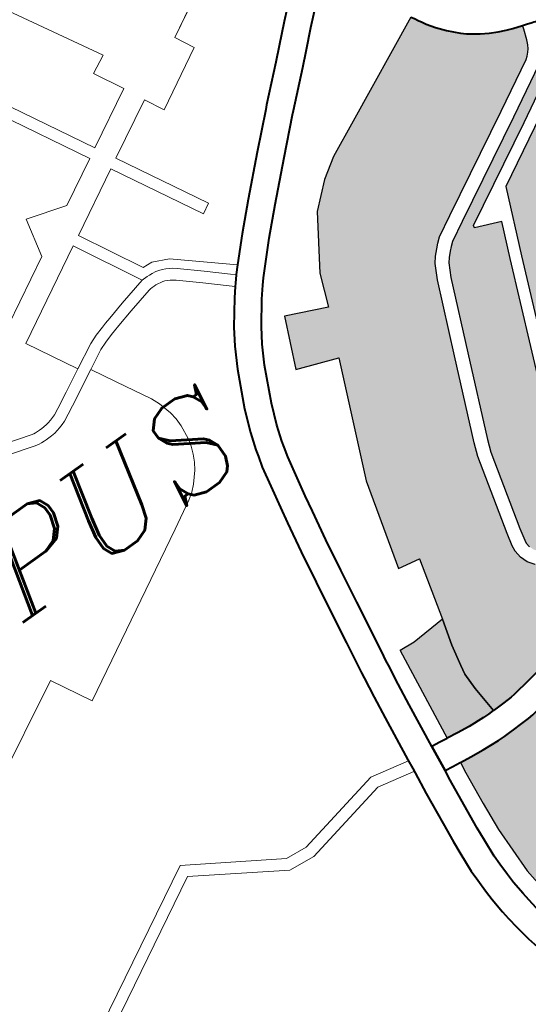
# Model space of a CAD drawing. Header units: metres. Extents: x 148316 to 148653, y 486436 to 486744.
# Tile 30 of 87: x 148541.27 to 148543.87, y 486712.73 to 486717.76. Entities that reach past the tile are written whole.
import ezdxf

# ---------------------------------------------------------------- set-up
doc = ezdxf.new("R2010")
doc.units = ezdxf.units.M
doc.header["$MEASUREMENT"] = 0
for name, color, linetype, lineweight in [('WVB-pen-brm-dik 018', 6, 'Continuous', 13), ('WVB-pen-dik 035', 1, 'Continuous', 40), ('WVB-raster-20%', 254, 'Continuous', 30), ('WVB-raster-60%', 253, 'Continuous', 30), ('WVB-tekst-dik 035', 1, 'Continuous', 40)]:
    doc.layers.add(name, color=color, linetype=linetype, lineweight=lineweight)
doc.styles.add('1 200   cursief   0.18', font='ITALICS.shx', dxfattribs={"height": 0.36})

# ---------------------------------------------------------------- blocks, each defined once
blk = doc.blocks.new('INZET')
at = {"layer": 'WVB-raster-20%'}
for points in [[(-0.124828, -0.076687), (-0.124881, -0.075963), (-0.124881, -0.075504), (-0.124833, -0.075266), (-0.124722, -0.074711), (-0.124532, -0.07403), (-0.124118, -0.072438), (-0.124698, -0.072322), (-0.124072, -0.070026), (-0.12282, -0.067058), (-0.123887, -0.066664), (-0.12333, -0.065389), (-0.122287, -0.065852), (-0.121962, -0.065017), (-0.121104, -0.063696), (-0.120478, -0.063139), (-0.119945, -0.062791), (-0.119018, -0.062351), (-0.116277, -0.061034), (-0.116225, -0.061122), (-0.11617, -0.061215), (-0.116119, -0.061309), (-0.116065, -0.06141), (-0.115915, -0.061618), (-0.115731, -0.061848), (-0.115482, -0.062108), (-0.115365, -0.062212), (-0.115081, -0.062413), (-0.114884, -0.06253), (-0.114676, -0.062638), (-0.11449, -0.06272), (-0.114321, -0.062787), (-0.114074, -0.062866), (-0.114107, -0.06296), (-0.114198, -0.063226), (-0.114251, -0.063343), (-0.114307, -0.063433), (-0.114361, -0.0635), (-0.114433, -0.063571), (-0.114506, -0.063624), (-0.115791, -0.064335), (-0.118399, -0.065744), (-0.118933, -0.066033), (-0.119063, -0.066144), (-0.119167, -0.066238), (-0.119301, -0.066378), (-0.119415, -0.066522), (-0.119611, -0.066897), (-0.120384, -0.068727), (-0.121264, -0.07083), (-0.121387, -0.07117), (-0.121917, -0.073204), (-0.121997, -0.073541), (-0.122016, -0.073691), (-0.121991, -0.073897), (-0.121924, -0.07409), (-0.121792, -0.074267), (-0.121672, -0.074387), (-0.121509, -0.074493), (-0.121348, -0.074561), (-0.12058, -0.074754), (-0.120352, -0.074823), (-0.120784, -0.076342), (-0.121033, -0.076284), (-0.121129, -0.076264), (-0.121249, -0.076246), (-0.121463, -0.076225), (-0.121705, -0.076221), (-0.121832, -0.076221), (-0.12204, -0.076241), (-0.122268, -0.076275), (-0.122403, -0.076317), (-0.122671, -0.076389), (-0.123137, -0.07649), (-0.123221, -0.076508), (-0.123638, -0.076581), (-0.124155, -0.076661), (-0.124259, -0.07667), (-0.124496, -0.076679), (-0.124711, -0.076684)], [(-0.112996, -0.074205), (-0.114045, -0.072854), (-0.114222, -0.072698), (-0.114597, -0.072501), (-0.118883, -0.071041), (-0.118813, -0.070839), (-0.117506, -0.067642), (-0.116809, -0.065965), (-0.115336, -0.065169), (-0.114397, -0.064649), (-0.113695, -0.065925), (-0.113639, -0.06608), (-0.113623, -0.066255), (-0.113475, -0.066892), (-0.11327, -0.067287), (-0.11324, -0.067346), (-0.111768, -0.069951), (-0.110788, -0.069434), (-0.10955, -0.071616), (-0.110192, -0.072076)]]:
    blk.add_hatch(color=256, dxfattribs=at).paths.add_polyline_path(points)
at = {"layer": 'WVB-raster-20%', "extrusion": (0, 0, -1)}
blk.add_hatch(color=256, dxfattribs=at).paths.add_polyline_path([(0.120256, -0.074487), (0.120239, -0.074427), (0.11938, -0.071558), (0.119094, -0.070733), (0.117783, -0.067528), (0.117413, -0.066636), (0.118075, -0.066364), (0.118059, -0.066299), (0.115479, -0.064906), (0.113856, -0.064008), (0.113151, -0.06352), (0.11319, -0.063453), (0.113208, -0.063421), (0.113289, -0.063309), (0.113361, -0.063232), (0.11348, -0.063117), (0.113532, -0.063076), (0.113627, -0.063024), (0.113742, -0.062977), (0.113776, -0.063074), (0.113872, -0.063356), (0.113942, -0.063509), (0.114021, -0.063636), (0.114101, -0.063734), (0.114205, -0.063839), (0.114318, -0.06392), (0.115623, -0.064642), (0.118233, -0.066052), (0.118733, -0.066322), (0.118831, -0.066407), (0.118924, -0.06649), (0.119037, -0.066608), (0.11912, -0.066713), (0.119295, -0.067047), (0.120061, -0.068863), (0.120938, -0.070957), (0.121052, -0.071274), (0.121577, -0.073289), (0.121652, -0.073604), (0.121664, -0.073692), (0.121648, -0.073817), (0.121611, -0.073924), (0.121526, -0.074037), (0.12145, -0.074114), (0.121344, -0.074183), (0.121236, -0.074228), (0.120487, -0.074417)])
at = {"layer": 'WVB-raster-60%', "extrusion": (0, 0, -1)}
for points in [[(0.124979, -0.07669), (0.124831, -0.076687), (0.124828, -0.076687), (0.124881, -0.075963), (0.124881, -0.075504), (0.124833, -0.075266), (0.124722, -0.074711), (0.124532, -0.07403), (0.125467, -0.074093), (0.125877, -0.074059), (0.126197, -0.076583), (0.125901, -0.076621), (0.125564, -0.076658), (0.125131, -0.076685)], [(0.126338, -0.081771), (0.125483, -0.081676), (0.124073, -0.081438), (0.122537, -0.080915), (0.12119, -0.080416), (0.121532, -0.079963), (0.121667, -0.079712), (0.121705, -0.079425), (0.121705, -0.079199), (0.121667, -0.079018), (0.121489, -0.07844), (0.120974, -0.077016), (0.121183, -0.076968), (0.121252, -0.076954), (0.121335, -0.076941), (0.121504, -0.076925), (0.121711, -0.076921), (0.121799, -0.076921), (0.121956, -0.076936), (0.122111, -0.076959), (0.122208, -0.076989), (0.122505, -0.077069), (0.122989, -0.077174), (0.123088, -0.077196), (0.123525, -0.077272), (0.12407, -0.077356), (0.124214, -0.077369), (0.124475, -0.077379), (0.124695, -0.077384), (0.124815, -0.077387), (0.124983, -0.077391), (0.125165, -0.077385), (0.125625, -0.077355), (0.125983, -0.077316), (0.126284, -0.077278), (0.126322, -0.077577), (0.126417, -0.078465), (0.126481, -0.079241), (0.126496, -0.080524), (0.126417, -0.081327)]]:
    blk.add_hatch(color=256, dxfattribs=at).paths.add_polyline_path(points)
at = {"layer": 'WVB-pen-brm-dik 018'}
for p, q in [((-0.125051, -0.059222), (-0.127662, -0.054429)), ((-0.127662, -0.054429), (-0.125051, -0.059222)), ((-0.124787, -0.059079), (-0.127142, -0.054757)), ((-0.127142, -0.054757), (-0.124787, -0.059079)), ((-0.124764, -0.054592), (-0.123238, -0.057271)), ((-0.123238, -0.057271), (-0.124764, -0.054592)), ((-0.11966, -0.056968), (-0.12149, -0.057965)), ((-0.12149, -0.057965), (-0.11966, -0.056968)), ((-0.123238, -0.057271), (-0.123713, -0.057509)), ((-0.123713, -0.057509), (-0.123238, -0.057271)), ((-0.123713, -0.057509), (-0.123302, -0.058269)), ((-0.123302, -0.058269), (-0.123713, -0.057509)), ((-0.12149, -0.057965), (-0.121234, -0.058464)), ((-0.121234, -0.058464), (-0.12149, -0.057965)), ((-0.123302, -0.058269), (-0.124787, -0.059079)), ((-0.124787, -0.059079), (-0.123302, -0.058269)), ((-0.121234, -0.058464), (-0.122783, -0.059317)), ((-0.122783, -0.059317), (-0.121234, -0.058464)), ((-0.11898, -0.059254), (-0.118194, -0.058548)), ((-0.123043, -0.058811), (-0.1245, -0.059606)), ((-0.1245, -0.059606), (-0.123043, -0.058811)), ((-0.122783, -0.059317), (-0.123043, -0.058811)), ((-0.123043, -0.058811), (-0.122783, -0.059317)), ((-0.117726, -0.059069), (-0.118508, -0.05977)), ((-0.126221, -0.05986), (-0.125051, -0.059222)), ((-0.125051, -0.059222), (-0.126221, -0.05986)), ((-0.119439, -0.059683), (-0.11898, -0.059254)), ((-0.127498, -0.060556), (-0.127273, -0.059544)), ((-0.127273, -0.059544), (-0.127498, -0.060556)), ((-0.127273, -0.059544), (-0.126221, -0.05986)), ((-0.126221, -0.05986), (-0.127273, -0.059544)), ((-0.124764, -0.059749), (-0.126425, -0.060655)), ((-0.126425, -0.060655), (-0.124764, -0.059749)), ((-0.123506, -0.062058), (-0.124764, -0.059749)), ((-0.124764, -0.059749), (-0.123506, -0.062058)), ((-0.1245, -0.059606), (-0.123242, -0.061914)), ((-0.123242, -0.061914), (-0.1245, -0.059606)), ((-0.119749, -0.059973), (-0.119439, -0.059683)), ((-0.118508, -0.05977), (-0.118961, -0.060194)), ((-0.120577, -0.060729), (-0.119749, -0.059973)), ((-0.118961, -0.060194), (-0.119274, -0.060487)), ((-0.129193, -0.061479), (-0.127498, -0.060556)), ((-0.127498, -0.060556), (-0.129193, -0.061479)), ((-0.119274, -0.060487), (-0.120101, -0.061242)), ((-0.126689, -0.060798), (-0.12912, -0.062123)), ((-0.12912, -0.062123), (-0.126689, -0.060798)), ((-0.125757, -0.062532), (-0.126689, -0.060798)), ((-0.126689, -0.060798), (-0.125757, -0.062532)), ((-0.126425, -0.060655), (-0.125552, -0.062281)), ((-0.125552, -0.062281), (-0.126425, -0.060655)), ((-0.12147, -0.061571), (-0.120664, -0.060811)), ((-0.120664, -0.060811), (-0.120577, -0.060729)), ((-0.119018, -0.062351), (-0.116277, -0.061034)), ((-0.120184, -0.061321), (-0.120989, -0.06208)), ((-0.120101, -0.061242), (-0.120184, -0.061321)), ((-0.122364, -0.062421), (-0.12147, -0.061571)), ((-0.123242, -0.061914), (-0.123506, -0.062058)), ((-0.123506, -0.062058), (-0.123242, -0.061914)), ((-0.120989, -0.06208), (-0.121876, -0.062923)), ((-0.12912, -0.062123), (-0.128414, -0.063427)), ((-0.128414, -0.063427), (-0.12912, -0.062123)), ((-0.125552, -0.062281), (-0.12529, -0.062298)), ((-0.12529, -0.062298), (-0.125552, -0.062281)), ((-0.12529, -0.062298), (-0.124879, -0.062492)), ((-0.124879, -0.062492), (-0.12529, -0.062298)), ((-0.119945, -0.062791), (-0.119018, -0.062351)), ((-0.125757, -0.062532), (-0.126519, -0.062718)), ((-0.126519, -0.062718), (-0.125757, -0.062532)), ((-0.125602, -0.062533), (-0.125757, -0.062532)), ((-0.125757, -0.062532), (-0.125602, -0.062533)), ((-0.125534, -0.062533), (-0.125602, -0.062533)), ((-0.125602, -0.062533), (-0.125534, -0.062533)), ((-0.125449, -0.06254), (-0.125534, -0.062533)), ((-0.125534, -0.062533), (-0.125449, -0.06254)), ((-0.125347, -0.062559), (-0.125449, -0.06254)), ((-0.125449, -0.06254), (-0.125347, -0.062559)), ((-0.125271, -0.062576), (-0.125347, -0.062559)), ((-0.125347, -0.062559), (-0.125271, -0.062576)), ((-0.125188, -0.062602), (-0.125271, -0.062576)), ((-0.125271, -0.062576), (-0.125188, -0.062602)), ((-0.125101, -0.062644), (-0.125188, -0.062602)), ((-0.125188, -0.062602), (-0.125101, -0.062644)), ((-0.124879, -0.062492), (-0.123548, -0.063626)), ((-0.123548, -0.063626), (-0.124879, -0.062492)), ((-0.122994, -0.063049), (-0.122364, -0.062421)), ((-0.126991, -0.062843), (-0.127158, -0.062884)), ((-0.127158, -0.062884), (-0.126991, -0.062843)), ((-0.126519, -0.062718), (-0.126991, -0.062843)), ((-0.126991, -0.062843), (-0.126519, -0.062718)), ((-0.125768, -0.062843), (-0.126445, -0.063009)), ((-0.126445, -0.063009), (-0.125768, -0.062843)), ((-0.125717, -0.062836), (-0.125768, -0.062843)), ((-0.125768, -0.062843), (-0.125717, -0.062836)), ((-0.125665, -0.062833), (-0.125717, -0.062836)), ((-0.125717, -0.062836), (-0.125665, -0.062833)), ((-0.125602, -0.062833), (-0.125665, -0.062833)), ((-0.125665, -0.062833), (-0.125602, -0.062833)), ((-0.125546, -0.062833), (-0.125602, -0.062833)), ((-0.125602, -0.062833), (-0.125546, -0.062833)), ((-0.125489, -0.062837), (-0.125546, -0.062833)), ((-0.125546, -0.062833), (-0.125489, -0.062837)), ((-0.125408, -0.062853), (-0.125489, -0.062837)), ((-0.125489, -0.062837), (-0.125408, -0.062853)), ((-0.125349, -0.062866), (-0.125408, -0.062853)), ((-0.125408, -0.062853), (-0.125349, -0.062866)), ((-0.125021, -0.062688), (-0.125101, -0.062644)), ((-0.125101, -0.062644), (-0.125021, -0.062688)), ((-0.124946, -0.062738), (-0.125021, -0.062688)), ((-0.125021, -0.062688), (-0.124946, -0.062738)), ((-0.124861, -0.062804), (-0.124946, -0.062738)), ((-0.124946, -0.062738), (-0.124861, -0.062804)), ((-0.124341, -0.063264), (-0.124861, -0.062804)), ((-0.124861, -0.062804), (-0.124341, -0.063264)), ((-0.120478, -0.063139), (-0.119945, -0.062791)), ((-0.127768, -0.063087), (-0.128414, -0.063427)), ((-0.128414, -0.063427), (-0.127768, -0.063087)), ((-0.127535, -0.062997), (-0.127768, -0.063087)), ((-0.127768, -0.063087), (-0.127535, -0.062997)), ((-0.127284, -0.062918), (-0.127535, -0.062997)), ((-0.127535, -0.062997), (-0.127284, -0.062918)), ((-0.127158, -0.062884), (-0.127284, -0.062918)), ((-0.127284, -0.062918), (-0.127158, -0.062884)), ((-0.126445, -0.063009), (-0.126917, -0.063134)), ((-0.126917, -0.063134), (-0.126445, -0.063009)), ((-0.125297, -0.062882), (-0.125349, -0.062866)), ((-0.125349, -0.062866), (-0.125297, -0.062882)), ((-0.125237, -0.062911), (-0.125297, -0.062882)), ((-0.125297, -0.062882), (-0.125237, -0.062911)), ((-0.125178, -0.062944), (-0.125237, -0.062911)), ((-0.125237, -0.062911), (-0.125178, -0.062944)), ((-0.125122, -0.062982), (-0.125178, -0.062944)), ((-0.125178, -0.062944), (-0.125122, -0.062982)), ((-0.125052, -0.063036), (-0.125122, -0.062982)), ((-0.125122, -0.062982), (-0.125052, -0.063036)), ((-0.124539, -0.063489), (-0.125052, -0.063036)), ((-0.125052, -0.063036), (-0.124539, -0.063489)), ((-0.123548, -0.063626), (-0.122994, -0.063049)), ((-0.121876, -0.062923), (-0.122494, -0.063539)), ((-0.114107, -0.06296), (-0.114198, -0.063226)), ((-0.114074, -0.062866), (-0.114107, -0.06296)), ((-0.113972, -0.062899), (-0.114074, -0.062866)), ((-0.113829, -0.062945), (-0.113972, -0.062899)), ((-0.127643, -0.063361), (-0.12815, -0.063628)), ((-0.12815, -0.063628), (-0.127643, -0.063361)), ((-0.127436, -0.06328), (-0.127643, -0.063361)), ((-0.127643, -0.063361), (-0.127436, -0.06328)), ((-0.1272, -0.063206), (-0.127436, -0.06328)), ((-0.127436, -0.06328), (-0.1272, -0.063206)), ((-0.127084, -0.063174), (-0.1272, -0.063206)), ((-0.1272, -0.063206), (-0.127084, -0.063174)), ((-0.126917, -0.063134), (-0.127084, -0.063174)), ((-0.127084, -0.063174), (-0.126917, -0.063134)), ((-0.123832, -0.063713), (-0.124341, -0.063264)), ((-0.124341, -0.063264), (-0.123832, -0.063713)), ((-0.121104, -0.063696), (-0.120478, -0.063139)), ((-0.114251, -0.063343), (-0.114307, -0.063433)), ((-0.114198, -0.063226), (-0.114251, -0.063343)), ((-0.128414, -0.063427), (-0.128998, -0.063738)), ((-0.128998, -0.063738), (-0.128414, -0.063427)), ((-0.124032, -0.063937), (-0.124539, -0.063489)), ((-0.124539, -0.063489), (-0.124032, -0.063937)), ((-0.122494, -0.063539), (-0.123202, -0.064276)), ((-0.114433, -0.063571), (-0.114506, -0.063624)), ((-0.114361, -0.0635), (-0.114433, -0.063571)), ((-0.114307, -0.063433), (-0.114361, -0.0635)), ((-0.128998, -0.063738), (-0.129417, -0.063956)), ((-0.129417, -0.063956), (-0.128998, -0.063738)), ((-0.128383, -0.063751), (-0.128858, -0.064004)), ((-0.128858, -0.064004), (-0.128383, -0.063751)), ((-0.12815, -0.063628), (-0.128383, -0.063751)), ((-0.128383, -0.063751), (-0.12815, -0.063628)), ((-0.12815, -0.063628), (-0.127807, -0.064261)), ((-0.127807, -0.064261), (-0.12815, -0.063628)), ((-0.123865, -0.063975), (-0.123725, -0.06381)), ((-0.123725, -0.06381), (-0.123832, -0.063713)), ((-0.123832, -0.063713), (-0.123725, -0.06381)), ((-0.123725, -0.06381), (-0.123721, -0.063806)), ((-0.123721, -0.063806), (-0.123548, -0.063626)), ((-0.121962, -0.065017), (-0.121104, -0.063696)), ((-0.114506, -0.063624), (-0.115791, -0.064335)), ((-0.130363, -0.064105), (-0.131041, -0.063903)), ((-0.131041, -0.063903), (-0.130363, -0.064105)), ((-0.130286, -0.064123), (-0.130363, -0.064105)), ((-0.130363, -0.064105), (-0.130286, -0.064123)), ((-0.129829, -0.064108), (-0.129889, -0.064121)), ((-0.129889, -0.064121), (-0.129829, -0.064108)), ((-0.129746, -0.064087), (-0.129829, -0.064108)), ((-0.129829, -0.064108), (-0.129746, -0.064087)), ((-0.129658, -0.064062), (-0.129746, -0.064087)), ((-0.129746, -0.064087), (-0.129658, -0.064062)), ((-0.129582, -0.064033), (-0.129658, -0.064062)), ((-0.129658, -0.064062), (-0.129582, -0.064033)), ((-0.129417, -0.063956), (-0.129582, -0.064033)), ((-0.129582, -0.064033), (-0.129417, -0.063956)), ((-0.128858, -0.064004), (-0.129285, -0.064225)), ((-0.129285, -0.064225), (-0.128858, -0.064004)), ((-0.124104, -0.064267), (-0.123918, -0.06404)), ((-0.123918, -0.06404), (-0.124032, -0.063937)), ((-0.124032, -0.063937), (-0.123918, -0.06404)), ((-0.123918, -0.06404), (-0.123865, -0.063975)), ((-0.115623, -0.064642), (-0.114318, -0.06392)), ((-0.113856, -0.064008), (-0.115479, -0.064906)), ((-0.13044, -0.064396), (-0.131127, -0.06419)), ((-0.131127, -0.06419), (-0.13044, -0.064396)), ((-0.130239, -0.064128), (-0.130286, -0.064123)), ((-0.130286, -0.064123), (-0.130239, -0.064128)), ((-0.130177, -0.064131), (-0.130239, -0.064128)), ((-0.130239, -0.064128), (-0.130177, -0.064131)), ((-0.130114, -0.064131), (-0.130177, -0.064131)), ((-0.130177, -0.064131), (-0.130114, -0.064131)), ((-0.130042, -0.064133), (-0.130114, -0.064131)), ((-0.130114, -0.064131), (-0.130042, -0.064133)), ((-0.129976, -0.06413), (-0.130042, -0.064133)), ((-0.130042, -0.064133), (-0.129976, -0.06413)), ((-0.129889, -0.064121), (-0.129976, -0.06413)), ((-0.129976, -0.06413), (-0.129889, -0.064121)), ((-0.129565, -0.064347), (-0.129667, -0.064376)), ((-0.129667, -0.064376), (-0.129565, -0.064347)), ((-0.129466, -0.06431), (-0.129565, -0.064347)), ((-0.129565, -0.064347), (-0.129466, -0.06431)), ((-0.129285, -0.064225), (-0.129466, -0.06431)), ((-0.129466, -0.06431), (-0.129285, -0.064225)), ((-0.127807, -0.064261), (-0.127328, -0.06514)), ((-0.127328, -0.06514), (-0.127807, -0.064261)), ((-0.124545, -0.064867), (-0.124104, -0.064267)), ((-0.123202, -0.064276), (-0.123327, -0.064423)), ((-0.115791, -0.064335), (-0.118399, -0.065744)), ((-0.130335, -0.06442), (-0.13044, -0.064396)), ((-0.13044, -0.064396), (-0.130335, -0.06442)), ((-0.130262, -0.064427), (-0.130335, -0.06442)), ((-0.130335, -0.06442), (-0.130262, -0.064427)), ((-0.130185, -0.064431), (-0.130262, -0.064427)), ((-0.130262, -0.064427), (-0.130185, -0.064431)), ((-0.130118, -0.064431), (-0.130185, -0.064431)), ((-0.130185, -0.064431), (-0.130118, -0.064431)), ((-0.130038, -0.064433), (-0.130118, -0.064431)), ((-0.130118, -0.064431), (-0.130038, -0.064433)), ((-0.129953, -0.064429), (-0.130038, -0.064433)), ((-0.130038, -0.064433), (-0.129953, -0.064429)), ((-0.129843, -0.064418), (-0.129953, -0.064429)), ((-0.129953, -0.064429), (-0.129843, -0.064418)), ((-0.129759, -0.0644), (-0.129843, -0.064418)), ((-0.129843, -0.064418), (-0.129759, -0.0644)), ((-0.129667, -0.064376), (-0.129759, -0.0644)), ((-0.129759, -0.0644), (-0.129667, -0.064376)), ((-0.123327, -0.064423), (-0.12355, -0.064696)), ((-0.124812, -0.065279), (-0.124545, -0.064867)), ((-0.12355, -0.064696), (-0.123968, -0.065265)), ((-0.118233, -0.066052), (-0.115623, -0.064642)), ((-0.122287, -0.065852), (-0.121962, -0.065017)), ((-0.115479, -0.064906), (-0.118059, -0.066299)), ((-0.127328, -0.06514), (-0.127229, -0.065363)), ((-0.127229, -0.065363), (-0.127328, -0.06514)), ((-0.127229, -0.065363), (-0.127135, -0.06571)), ((-0.127135, -0.06571), (-0.127229, -0.065363)), ((-0.125097, -0.065791), (-0.124812, -0.065279)), ((-0.123968, -0.065265), (-0.124212, -0.065641)), ((-0.116809, -0.065965), (-0.115336, -0.065169)), ((-0.123887, -0.066664), (-0.12333, -0.065389)), ((-0.12333, -0.065389), (-0.122287, -0.065852)), ((-0.127135, -0.06571), (-0.127108, -0.065924)), ((-0.127108, -0.065924), (-0.127135, -0.06571)), ((-0.125533, -0.066725), (-0.125097, -0.065791)), ((-0.124212, -0.065641), (-0.124474, -0.06611)), ((-0.118399, -0.065744), (-0.118933, -0.066033)), ((-0.127108, -0.065924), (-0.127103, -0.066139)), ((-0.127103, -0.066139), (-0.127108, -0.065924)), ((-0.124474, -0.06611), (-0.12489, -0.067004)), ((-0.118933, -0.066033), (-0.119063, -0.066144)), ((-0.118733, -0.066322), (-0.118233, -0.066052)), ((-0.117506, -0.067642), (-0.116809, -0.065965)), ((-0.127103, -0.066139), (-0.127146, -0.06651)), ((-0.127146, -0.06651), (-0.127103, -0.066139)), ((-0.119301, -0.066378), (-0.119415, -0.066522)), ((-0.119167, -0.066238), (-0.119301, -0.066378)), ((-0.119063, -0.066144), (-0.119167, -0.066238)), ((-0.118831, -0.066407), (-0.118733, -0.066322)), ((-0.118059, -0.066299), (-0.118075, -0.066364)), ((-0.118075, -0.066364), (-0.117413, -0.066636)), ((-0.127146, -0.06651), (-0.1272, -0.06671)), ((-0.1272, -0.06671), (-0.127146, -0.06651)), ((-0.119415, -0.066522), (-0.119611, -0.066897)), ((-0.11912, -0.066713), (-0.119037, -0.066608)), ((-0.119037, -0.066608), (-0.118924, -0.06649)), ((-0.118924, -0.06649), (-0.118831, -0.066407)), ((-0.1272, -0.06671), (-0.127275, -0.066904)), ((-0.127275, -0.066904), (-0.1272, -0.06671)), ((-0.125766, -0.067304), (-0.125533, -0.066725)), ((-0.12282, -0.067058), (-0.123887, -0.066664)), ((-0.119295, -0.067047), (-0.11912, -0.066713)), ((-0.117413, -0.066636), (-0.117783, -0.067528)), ((-0.127369, -0.067089), (-0.127482, -0.067263)), ((-0.127482, -0.067263), (-0.127369, -0.067089)), ((-0.127275, -0.066904), (-0.127369, -0.067089)), ((-0.127369, -0.067089), (-0.127275, -0.066904)), ((-0.12489, -0.067004), (-0.125106, -0.06754)), ((-0.124072, -0.070026), (-0.12282, -0.067058)), ((-0.119611, -0.066897), (-0.120384, -0.068727)), ((-0.120061, -0.068863), (-0.119295, -0.067047)), ((-0.127482, -0.067263), (-0.127714, -0.067537)), ((-0.127714, -0.067537), (-0.127482, -0.067263)), ((-0.125905, -0.067745), (-0.125766, -0.067304)), ((-0.127714, -0.067537), (-0.127873, -0.067679)), ((-0.127873, -0.067679), (-0.127714, -0.067537)), ((-0.125106, -0.06754), (-0.125235, -0.067948)), ((-0.117783, -0.067528), (-0.119094, -0.070733)), ((-0.128046, -0.067803), (-0.128761, -0.068197)), ((-0.128761, -0.068197), (-0.128046, -0.067803)), ((-0.127873, -0.067679), (-0.128046, -0.067803)), ((-0.128046, -0.067803), (-0.127873, -0.067679)), ((-0.125956, -0.067922), (-0.125905, -0.067745)), ((-0.118813, -0.070839), (-0.117506, -0.067642)), ((-0.126032, -0.068204), (-0.125956, -0.067922)), ((-0.125282, -0.068111), (-0.125351, -0.068365)), ((-0.125235, -0.067948), (-0.125282, -0.068111)), ((-0.128761, -0.068197), (-0.133033, -0.070544)), ((-0.133033, -0.070544), (-0.128761, -0.068197)), ((-0.126138, -0.068722), (-0.126032, -0.068204)), ((-0.125351, -0.068365), (-0.125451, -0.068859)), ((-0.126252, -0.069307), (-0.126138, -0.068722)), ((-0.125451, -0.068859), (-0.125563, -0.06943)), ((-0.120384, -0.068727), (-0.121264, -0.07083)), ((-0.120938, -0.070957), (-0.120061, -0.068863)), ((-0.126328, -0.069732), (-0.126252, -0.069307)), ((-0.133598, -0.069505), (-0.140326, -0.073095)), ((-0.140326, -0.073095), (-0.133598, -0.069505)), ((-0.133033, -0.070544), (-0.133598, -0.069505)), ((-0.133598, -0.069505), (-0.133033, -0.070544)), ((-0.125563, -0.06943), (-0.125639, -0.069857)), ((-0.126475, -0.070535), (-0.126328, -0.069732)), ((-0.125639, -0.069857), (-0.125785, -0.070655)), ((-0.124698, -0.072322), (-0.124072, -0.070026)), ((-0.126617, -0.071394), (-0.126475, -0.070535)), ((-0.125785, -0.070655), (-0.125926, -0.071505)), ((-0.121264, -0.07083), (-0.121387, -0.07117)), ((-0.121052, -0.071274), (-0.120938, -0.070957)), ((-0.126758, -0.0723), (-0.126617, -0.071394)), ((-0.121387, -0.07117), (-0.121917, -0.073204)), ((-0.121577, -0.073289), (-0.121052, -0.071274)), ((-0.125926, -0.071505), (-0.126066, -0.072407)), ((-0.126881, -0.073106), (-0.126758, -0.0723)), ((-0.126066, -0.072407), (-0.12619, -0.073213)), ((-0.124118, -0.072438), (-0.124698, -0.072322)), ((-0.124532, -0.07403), (-0.124118, -0.072438)), ((-0.126993, -0.073821), (-0.126881, -0.073106)), ((-0.12619, -0.073213), (-0.126301, -0.07393)), ((-0.121917, -0.073204), (-0.121997, -0.073541)), ((-0.121652, -0.073604), (-0.121577, -0.073289)), ((-0.121997, -0.073541), (-0.122016, -0.073691)), ((-0.121664, -0.073692), (-0.121652, -0.073604)), ((-0.127013, -0.073952), (-0.126993, -0.073821)), ((-0.122016, -0.073691), (-0.121991, -0.073897)), ((-0.121991, -0.073897), (-0.121924, -0.07409)), ((-0.121648, -0.073817), (-0.121664, -0.073692)), ((-0.127111, -0.07464), (-0.127033, -0.074093)), ((-0.127033, -0.074093), (-0.127013, -0.073952)), ((-0.126321, -0.074055), (-0.12634, -0.074192)), ((-0.126301, -0.07393), (-0.126321, -0.074055)), ((-0.126197, -0.076583), (-0.125877, -0.074059)), ((-0.125877, -0.074059), (-0.125467, -0.074093)), ((-0.125467, -0.074093), (-0.124532, -0.07403)), ((-0.121924, -0.07409), (-0.121792, -0.074267)), ((-0.12634, -0.074192), (-0.126417, -0.074733)), ((-0.127186, -0.075232), (-0.127111, -0.07464)), ((-0.126417, -0.074733), (-0.126491, -0.075319)), ((-0.127336, -0.076451), (-0.127186, -0.075232)), ((-0.126491, -0.075319), (-0.12664, -0.076526)), ((-0.127366, -0.076701), (-0.127336, -0.076451)), ((-0.12664, -0.076526), (-0.126409, -0.076557)), ((-0.126409, -0.076557), (-0.126202, -0.076583)), ((-0.126202, -0.076583), (-0.126197, -0.076583)), ((-0.127452, -0.077417), (-0.127381, -0.076823)), ((-0.127381, -0.076823), (-0.127366, -0.076701)), ((-0.127547, -0.078291), (-0.127452, -0.077417)), ((-0.126723, -0.077221), (-0.126756, -0.077497)), ((-0.126499, -0.077251), (-0.126723, -0.077221)), ((-0.12629, -0.077277), (-0.126499, -0.077251)), ((-0.126322, -0.077577), (-0.126284, -0.077278)), ((-0.126284, -0.077278), (-0.12629, -0.077277)), ((-0.126756, -0.077497), (-0.126851, -0.078364)), ((-0.126417, -0.078465), (-0.126322, -0.077577)), ((-0.127601, -0.078825), (-0.127547, -0.078291)), ((-0.126851, -0.078364), (-0.126904, -0.078891)), ((-0.126481, -0.079241), (-0.126417, -0.078465)), ((-0.127634, -0.079196), (-0.127601, -0.078825)), ((-0.126904, -0.078891), (-0.126936, -0.079251)), ((-0.127668, -0.079703), (-0.127634, -0.079196)), ((-0.126936, -0.079251), (-0.126968, -0.079726)), ((-0.126496, -0.080524), (-0.126481, -0.079241)), ((-0.127668, -0.079986), (-0.127668, -0.079703)), ((-0.126968, -0.079726), (-0.126968, -0.079979)), ((-0.127662, -0.080322), (-0.127668, -0.079986)), ((-0.126968, -0.079979), (-0.126962, -0.080305)), ((-0.127654, -0.080602), (-0.127662, -0.080322)), ((-0.126962, -0.080305), (-0.126955, -0.08056)), ((-0.127617, -0.081007), (-0.127654, -0.080602)), ((-0.126955, -0.08056), (-0.126921, -0.080937)), ((-0.126417, -0.081327), (-0.126496, -0.080524)), ((-0.126921, -0.080937), (-0.126897, -0.081151)), ((-0.127592, -0.08124), (-0.127617, -0.081007)), ((-0.127547, -0.081546), (-0.127592, -0.08124)), ((-0.127477, -0.081958), (-0.127547, -0.081546))]:
    blk.add_line(p, q, dxfattribs=at)
at = {"layer": 'WVB-pen-brm-dik 018', "ltscale": 0.5}
for p, q in [((-0.137904, -0.077584), (-0.133639, -0.075268)), ((-0.133639, -0.075268), (-0.131327, -0.076701)), ((-0.137497, -0.077705), (-0.133649, -0.075614)), ((-0.133649, -0.075614), (-0.131425, -0.076993)), ((-0.130742, -0.076757), (-0.128367, -0.076261)), ((-0.128367, -0.076261), (-0.127339, -0.076478)), ((-0.130725, -0.07706), (-0.128367, -0.076568)), ((-0.128367, -0.076568), (-0.127382, -0.076775)), ((-0.131327, -0.076701), (-0.130742, -0.076757)), ((-0.131425, -0.076993), (-0.130725, -0.07706))]:
    blk.add_line(p, q, dxfattribs=at)
at = {"layer": 'WVB-pen-dik 035', "flags": 128}
for points in [[(-0.118194, -0.058548), (-0.11898, -0.059254), (-0.119439, -0.059683), (-0.119749, -0.059973), (-0.120577, -0.060729), (-0.120664, -0.060811), (-0.12147, -0.061571), (-0.122364, -0.062421), (-0.122994, -0.063049), (-0.123548, -0.063626)], [(-0.125563, -0.06943), (-0.125451, -0.068859), (-0.125351, -0.068365), (-0.125282, -0.068111), (-0.125235, -0.067948), (-0.125106, -0.06754), (-0.12489, -0.067004), (-0.124474, -0.06611), (-0.124212, -0.065641), (-0.123968, -0.065265), (-0.12355, -0.064696), (-0.123327, -0.064423), (-0.123202, -0.064276), (-0.122494, -0.063539), (-0.121876, -0.062923), (-0.120989, -0.06208), (-0.120184, -0.061321), (-0.120101, -0.061242), (-0.119274, -0.060487), (-0.118961, -0.060194), (-0.118508, -0.05977), (-0.117726, -0.059069)], [(-0.116277, -0.061034), (-0.116225, -0.061122), (-0.11617, -0.061215), (-0.116119, -0.061309), (-0.116065, -0.06141), (-0.115915, -0.061618), (-0.115731, -0.061848), (-0.115482, -0.062108), (-0.115365, -0.062212), (-0.115081, -0.062413), (-0.114884, -0.06253), (-0.114676, -0.062638), (-0.11449, -0.06272), (-0.114321, -0.062787), (-0.114074, -0.062866)], [(-0.114074, -0.062866), (-0.113972, -0.062899), (-0.113829, -0.062945), (-0.113789, -0.062957), (-0.11375, -0.062973), (-0.113742, -0.062977)], [(-0.123725, -0.06381), (-0.123865, -0.063975), (-0.123918, -0.06404)], [(-0.123548, -0.063626), (-0.123721, -0.063806), (-0.123725, -0.06381)], [(-0.123918, -0.06404), (-0.124104, -0.064267), (-0.124545, -0.064867), (-0.124812, -0.065279), (-0.125097, -0.065791), (-0.125533, -0.066725), (-0.125766, -0.067304), (-0.125905, -0.067745), (-0.125956, -0.067922), (-0.126032, -0.068204), (-0.126138, -0.068722), (-0.126252, -0.069307)], [(-0.126252, -0.069307), (-0.126328, -0.069732), (-0.126475, -0.070535), (-0.126617, -0.071394), (-0.126758, -0.0723), (-0.126881, -0.073106), (-0.126993, -0.073821)], [(-0.126301, -0.07393), (-0.12619, -0.073213), (-0.126066, -0.072407), (-0.125926, -0.071505), (-0.125785, -0.070655), (-0.125639, -0.069857), (-0.125563, -0.06943)], [(-0.126993, -0.073821), (-0.127013, -0.073952), (-0.127033, -0.074093), (-0.127111, -0.07464), (-0.127186, -0.075232), (-0.127336, -0.076451), (-0.127366, -0.076701), (-0.127381, -0.076823), (-0.127452, -0.077417), (-0.127547, -0.078291), (-0.127601, -0.078825), (-0.127634, -0.079196), (-0.127668, -0.079703), (-0.127668, -0.079986), (-0.127662, -0.080322), (-0.127654, -0.080602), (-0.127617, -0.081007), (-0.127592, -0.08124), (-0.127547, -0.081546), (-0.127477, -0.081958), (-0.127344, -0.082558), (-0.12726, -0.082886), (-0.127111, -0.083356), (-0.126797, -0.084293)], [(-0.12664, -0.076526), (-0.126491, -0.075319), (-0.126417, -0.074733), (-0.12634, -0.074192), (-0.126321, -0.074055), (-0.126301, -0.07393)], [(-0.120784, -0.076342), (-0.121033, -0.076284), (-0.121129, -0.076264), (-0.121249, -0.076246), (-0.121463, -0.076225), (-0.121705, -0.076221), (-0.121832, -0.076221), (-0.12204, -0.076241), (-0.122268, -0.076275), (-0.122403, -0.076317), (-0.122671, -0.076389), (-0.123137, -0.07649), (-0.123221, -0.076508), (-0.123638, -0.076581), (-0.124155, -0.076661), (-0.124259, -0.07667), (-0.124496, -0.076679), (-0.124711, -0.076684), (-0.124828, -0.076687)], [(-0.12664, -0.076526), (-0.126723, -0.077221)], [(-0.126723, -0.077221), (-0.12664, -0.076526)], [(-0.126197, -0.076583), (-0.126202, -0.076583), (-0.126409, -0.076557), (-0.12664, -0.076526)], [(-0.124828, -0.076687), (-0.124831, -0.076687), (-0.124979, -0.07669), (-0.125131, -0.076685), (-0.125564, -0.076658), (-0.125901, -0.076621), (-0.126197, -0.076583)], [(-0.126284, -0.077278), (-0.125983, -0.077316), (-0.125625, -0.077355), (-0.125165, -0.077385), (-0.124983, -0.077391), (-0.124815, -0.077387), (-0.124695, -0.077384), (-0.124475, -0.077379), (-0.124214, -0.077369), (-0.12407, -0.077356), (-0.123525, -0.077272), (-0.123088, -0.077196), (-0.122989, -0.077174), (-0.122505, -0.077069), (-0.122208, -0.076989), (-0.122111, -0.076959), (-0.121956, -0.076936), (-0.121799, -0.076921), (-0.121711, -0.076921), (-0.121504, -0.076925), (-0.121335, -0.076941), (-0.121252, -0.076954), (-0.121183, -0.076968), (-0.120974, -0.077016)], [(-0.126107, -0.084149), (-0.126445, -0.083139), (-0.126587, -0.082693), (-0.126663, -0.082395), (-0.12679, -0.081823), (-0.126856, -0.081436), (-0.126897, -0.081151), (-0.126921, -0.080937), (-0.126955, -0.08056), (-0.126962, -0.080305), (-0.126968, -0.079979), (-0.126968, -0.079726), (-0.126936, -0.079251), (-0.126904, -0.078891), (-0.126851, -0.078364), (-0.126756, -0.077497), (-0.126723, -0.077221)], [(-0.126723, -0.077221), (-0.126499, -0.077251), (-0.12629, -0.077277), (-0.126284, -0.077278)]]:
    blk.add_lwpolyline(points, dxfattribs=at)
at = {"layer": 'WVB-raster-20%', "flags": 128}
for points in [[(-0.121792, -0.074267), (-0.121924, -0.07409), (-0.121991, -0.073897), (-0.122016, -0.073691), (-0.121997, -0.073541), (-0.121917, -0.073204), (-0.121387, -0.07117), (-0.121264, -0.07083), (-0.120384, -0.068727), (-0.119611, -0.066897), (-0.119415, -0.066522), (-0.119301, -0.066378), (-0.119167, -0.066238), (-0.119063, -0.066144), (-0.118933, -0.066033), (-0.118399, -0.065744), (-0.115791, -0.064335), (-0.114506, -0.063624), (-0.114433, -0.063571), (-0.114361, -0.0635), (-0.114307, -0.063433), (-0.114251, -0.063343), (-0.114198, -0.063226), (-0.114107, -0.06296), (-0.114074, -0.062866), (-0.114321, -0.062787), (-0.11449, -0.06272), (-0.114676, -0.062638), (-0.114884, -0.06253), (-0.115081, -0.062413), (-0.115365, -0.062212), (-0.115482, -0.062108), (-0.115731, -0.061848), (-0.115915, -0.061618), (-0.116065, -0.06141), (-0.116119, -0.061309), (-0.11617, -0.061215), (-0.116225, -0.061122)], [(-0.116277, -0.061034), (-0.119018, -0.062351), (-0.119945, -0.062791), (-0.120478, -0.063139), (-0.121104, -0.063696), (-0.121962, -0.065017), (-0.122287, -0.065852), (-0.12333, -0.065389), (-0.123887, -0.066664), (-0.12282, -0.067058), (-0.124072, -0.070026), (-0.124698, -0.072322), (-0.124118, -0.072438), (-0.124532, -0.07403), (-0.124722, -0.074711), (-0.124833, -0.075266), (-0.124881, -0.075504), (-0.124881, -0.075963), (-0.124828, -0.076687), (-0.124711, -0.076684), (-0.124496, -0.076679), (-0.124259, -0.07667), (-0.124155, -0.076661), (-0.123638, -0.076581)], [(-0.119094, -0.070733), (-0.117783, -0.067528), (-0.117413, -0.066636), (-0.118075, -0.066364), (-0.118059, -0.066299), (-0.115479, -0.064906), (-0.113856, -0.064008)], [(-0.114318, -0.06392), (-0.115623, -0.064642), (-0.118233, -0.066052), (-0.118733, -0.066322), (-0.118831, -0.066407), (-0.118924, -0.06649), (-0.119037, -0.066608), (-0.11912, -0.066713), (-0.119295, -0.067047), (-0.120061, -0.068863), (-0.120938, -0.070957), (-0.121052, -0.071274), (-0.121577, -0.073289), (-0.121652, -0.073604), (-0.121664, -0.073692), (-0.121648, -0.073817)]]:
    blk.add_lwpolyline(points, dxfattribs=at)
blk.add_lwpolyline([(-0.10955, -0.071616), (-0.110788, -0.069434), (-0.111768, -0.069951), (-0.11324, -0.067346), (-0.11327, -0.067287), (-0.113475, -0.066892), (-0.113623, -0.066255), (-0.113639, -0.06608), (-0.113695, -0.065925), (-0.114397, -0.064649), (-0.115336, -0.065169), (-0.116809, -0.065965), (-0.117506, -0.067642), (-0.118813, -0.070839), (-0.118883, -0.071041), (-0.114597, -0.072501), (-0.114222, -0.072698), (-0.114045, -0.072854), (-0.112996, -0.074205), (-0.110192, -0.072076)], close=True, dxfattribs=at)
at = {"layer": 'WVB-raster-60%', "flags": 128}
blk.add_lwpolyline([(-0.124828, -0.076687), (-0.124881, -0.075963), (-0.124881, -0.075504), (-0.124833, -0.075266), (-0.124722, -0.074711), (-0.124532, -0.07403), (-0.125467, -0.074093), (-0.125877, -0.074059), (-0.126197, -0.076583), (-0.125901, -0.076621), (-0.125564, -0.076658), (-0.125131, -0.076685), (-0.124979, -0.07669), (-0.124831, -0.076687)], close=True, dxfattribs=at)
blk.add_lwpolyline([(-0.124214, -0.077369), (-0.124475, -0.077379), (-0.124695, -0.077384), (-0.124815, -0.077387), (-0.124983, -0.077391), (-0.125165, -0.077385), (-0.125625, -0.077355), (-0.125983, -0.077316), (-0.126284, -0.077278), (-0.126322, -0.077577), (-0.126417, -0.078465), (-0.126481, -0.079241), (-0.126496, -0.080524), (-0.126417, -0.081327)], dxfattribs=at)
at = {"layer": 'WVB-tekst-dik 035', "style": '1 200   cursief   0.18'}
blk.add_text('ALMERE-PAMPUS', height=0.0024, dxfattribs=at).set_placement((-0.157282, -0.067886))

msp = doc.modelspace()

# ---------------------------------------------------------------- block references
at = {"layer": 'WVB-raster-60%', "xscale": 200, "yscale": 200, "zscale": 200, "rotation": 35.4407035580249}
msp.add_blockref('INZET', (148555.136, 486741.2042), dxfattribs=at)

doc.saveas('drawing.dxf')
